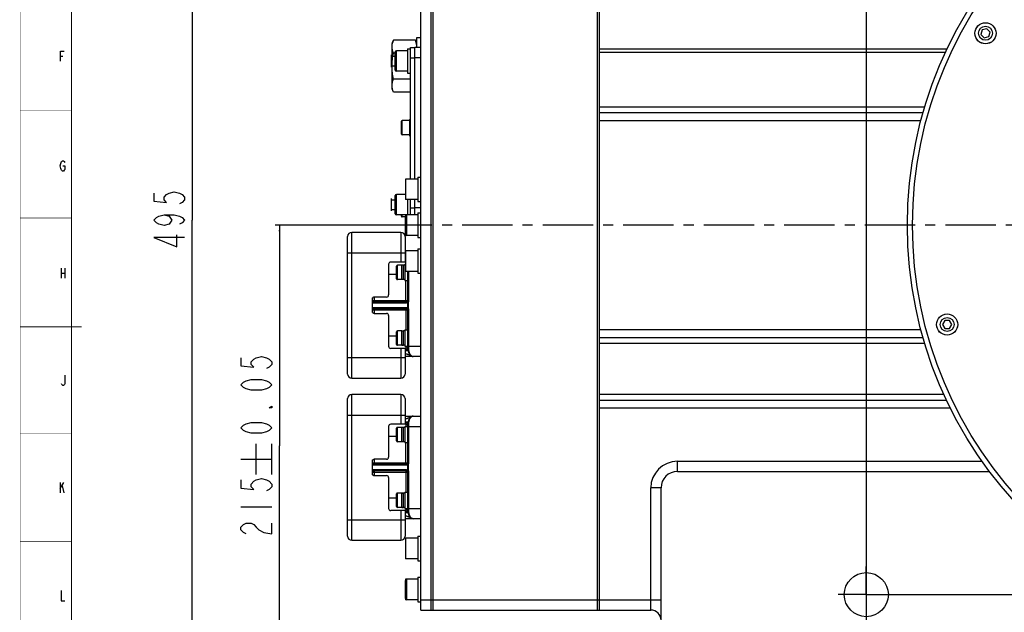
# Model space of a CAD drawing. Header units: millimetres. Extents: x 0 to 1189, y 0 to 841.
# Tile 2 of 5: x 0 to 479, y 281 to 570. Entities that reach past the tile are written whole.
import ezdxf

# ---------------------------------------------------------------- set-up
doc = ezdxf.new("R2010")
doc.units = ezdxf.units.MM
doc.header["$LTSCALE"] = 65.395
doc.linetypes.add('CENTER', pattern=[0.6, 0.375, -0.075, 0.075, -0.075])
doc.layers.get('0').update_dxf_attribs({"linetype": 'CONTINUOUS'})
for name, color, linetype in [('0100088C0000_DXF_DIMENSION', 7, 'CONTINUOUS'), ('0100088C0000_DXF_FORMAT', 7, 'CONTINUOUS'), ('0100188C0000_DXF_AXIS', 7, 'CONTINUOUS'), ('0100188C0000DXF_CONTINUOUS_LINE', 7, 'CONTINUOUS'), ('0101088C0000DXF_CONTINUOUS_LINE', 7, 'CONTINUOUS'), ('0101188C0000DXF_CONTINUOUS_LINE', 7, 'CONTINUOUS'), ('0101288C0000DXF_CONTINUOUS_LINE', 7, 'CONTINUOUS'), ('0101488C0000DXF_CONTINUOUS_LINE', 7, 'CONTINUOUS'), ('0101688C0000_DXF_AXIS', 7, 'CONTINUOUS'), ('0101688C0000DXF_CONTINUOUS_LINE', 7, 'CONTINUOUS'), ('0102288C0000DXF_CONTINUOUS_LINE', 7, 'CONTINUOUS'), ('010388030000DXF_CONTINUOUS_LINE', 7, 'CONTINUOUS'), ('010418030000DXF_CONTINUOUS_LINE', 7, 'CONTINUOUS'), ('010428030000DXF_CONTINUOUS_LINE', 7, 'CONTINUOUS'), ('040328030000DXF_CONTINUOUS_LINE', 7, 'CONTINUOUS'), ('531018030000DXF_CONTINUOUS_LINE', 7, 'CONTINUOUS'), ('610028990006DXF_CONTINUOUS_LINE', 7, 'CONTINUOUS'), ('640038990005DXF_CONTINUOUS_LINE', 7, 'CONTINUOUS'), ('B0205040126HDXF_CONTINUOUS_LINE', 7, 'CONTINUOUS'), ('B0205040156HDXF_CONTINUOUS_LINE', 7, 'CONTINUOUS'), ('B0205060126HDXF_CONTINUOUS_LINE', 7, 'CONTINUOUS'), ('B0205060206HDXF_CONTINUOUS_LINE', 7, 'CONTINUOUS'), ('B0205061006HDXF_CONTINUOUS_LINE', 7, 'CONTINUOUS'), ('B0218060126HDXF_CONTINUOUS_LINE', 7, 'CONTINUOUS')]:
    doc.layers.add(name, color=color, linetype=linetype)
doc.styles.get("Standard").update_dxf_attribs({"font": 'txt', "width": 0.7})
doc.dimstyles.new('DIMSTYLE_1', dxfattribs={"dimtxt": 15, "dimasz": 3, "dimexe": 2, "dimexo": 0.2, "dimgap": 3.75, "dimtad": 1, "dimdsep": 46, "dimtxsty": 'Standard', "dimblk": '_FILLED', "dimblk1": '_FILLED', "dimblk2": '_FILLED', "dimcen": 0.09, "dimclrt": 5, "dimazin": 2, "dimtp": 0.01, "dimtm": 0.01, "dimtfac": 1, "dimtofl": 0, "dimtmove": 0, "dimatfit": 3, "dimldrblk": '_FILLED', "dimfxl": 1, "dimtolj": 1, "dimarcsym": 0})
doc.dimstyles.new('DIMSTYLE_2', dxfattribs={"dimtxt": 15, "dimasz": 3, "dimexe": 2, "dimexo": 0.2, "dimgap": 3.75, "dimtad": 1, "dimdsep": 46, "dimtxsty": 'Standard', "dimblk": '_FILLED', "dimblk1": '_FILLED', "dimblk2": '_FILLED', "dimcen": 0.09, "dimclrt": 5, "dimazin": 2, "dimtol": 1, "dimtp": 0.05, "dimtm": 0.05, "dimtfac": 1, "dimtofl": 0, "dimtmove": 0, "dimatfit": 3, "dimldrblk": '_FILLED', "dimfxl": 1, "dimtolj": 1, "dimarcsym": 0})
doc.dimstyles.new('DIMSTYLE_3', dxfattribs={"dimtxt": 15, "dimasz": 3, "dimexe": 2, "dimexo": 0.2, "dimgap": 3.75, "dimtad": 1, "dimdsep": 46, "dimtxsty": 'Standard', "dimblk": '_FILLED', "dimblk1": '_FILLED', "dimblk2": '_FILLED', "dimcen": 0.09, "dimclrt": 5, "dimazin": 2, "dimtol": 1, "dimtp": 0.2, "dimtm": 0.2, "dimtfac": 1, "dimtofl": 0, "dimtmove": 0, "dimatfit": 3, "dimldrblk": '_FILLED', "dimfxl": 1, "dimtolj": 1, "dimarcsym": 0})

# ---------------------------------------------------------------- blocks, each defined once
blk = doc.blocks.new('_FILLED')
at = {"color": 0, "linetype": 'ByBlock'}
blk.add_solid([(0, 0), (-1, 0.12), (-1, -0.12)], dxfattribs=at)
blk = doc.blocks.new('*D4')
at = {"layer": '0100088C0000_DXF_DIMENSION', "color": 2, "linetype": 'Continuous'}
for p, q in [((412.19, 636.04), (412.19, 107.73)), ((852.19, 636.04), (852.19, 107.73)), ((412.19, 109.73), (632.19, 109.73)), ((852.19, 109.73), (632.19, 109.73))]:
    blk.add_line(p, q, dxfattribs=at)
at = {"layer": '0100088C0000_DXF_DIMENSION', "color": 2, "linetype": 'Continuous', "xscale": 3, "yscale": 3, "zscale": 3, "rotation": 180}
blk.add_blockref('_FILLED', (412.19, 109.73), dxfattribs=at)
at = {"layer": '0100088C0000_DXF_DIMENSION', "color": 2, "linetype": 'Continuous', "xscale": 3, "yscale": 3, "zscale": 3}
blk.add_blockref('_FILLED', (852.19, 109.73), dxfattribs=at)
blk = doc.blocks.new('*D5')
at = {"layer": '0100088C0000_DXF_DIMENSION', "color": 2, "linetype": 'Continuous'}
for p, q in [((426.14, 649.99), (980.06, 649.99)), ((978.06, 649.99), (978.06, 469.99)), ((978.06, 289.99), (978.06, 469.99)), ((426.14, 289.99), (980.06, 289.99))]:
    blk.add_line(p, q, dxfattribs=at)
at = {"layer": '0100088C0000_DXF_DIMENSION', "color": 2, "linetype": 'Continuous', "xscale": 3, "yscale": 3, "zscale": 3}
for p, rotation in [((978.06, 649.99), 90), ((978.06, 289.99), 270)]:
    blk.add_blockref('_FILLED', p, dxfattribs=dict(at, rotation=rotation))
blk = doc.blocks.new('*D8')
at = {"layer": '0100088C0000_DXF_DIMENSION', "color": 2, "linetype": 'Continuous'}
for p, q in [((179.09, 469.99), (124.27, 469.99)), ((126.27, 469.99), (126.27, 362.49)), ((126.27, 254.99), (126.27, 362.49)), ((407.99, 254.99), (124.27, 254.99))]:
    blk.add_line(p, q, dxfattribs=at)
at = {"layer": '0100088C0000_DXF_DIMENSION', "color": 2, "linetype": 'Continuous', "xscale": 3, "yscale": 3, "zscale": 3}
for p, rotation in [((126.27, 469.99), 90), ((126.27, 254.99), 270)]:
    blk.add_blockref('_FILLED', p, dxfattribs=dict(at, rotation=rotation))
blk = doc.blocks.new('*D10')
at = {"layer": '0100088C0000_DXF_DIMENSION', "color": 2, "linetype": 'Continuous'}
for p, q in [((882.19, 294.79), (882.19, 66.31)), ((312.19, 271), (312.19, 66.31)), ((312.19, 68.31), (597.19, 68.31)), ((882.19, 68.31), (597.19, 68.31))]:
    blk.add_line(p, q, dxfattribs=at)
at = {"layer": '0100088C0000_DXF_DIMENSION', "color": 2, "linetype": 'Continuous', "xscale": 3, "yscale": 3, "zscale": 3, "rotation": 180}
blk.add_blockref('_FILLED', (312.19, 68.31), dxfattribs=at)
at = {"layer": '0100088C0000_DXF_DIMENSION', "color": 2, "linetype": 'Continuous', "xscale": 3, "yscale": 3, "zscale": 3}
blk.add_blockref('_FILLED', (882.19, 68.31), dxfattribs=at)
blk = doc.blocks.new('*D11')
at = {"layer": '0100088C0000_DXF_DIMENSION', "color": 2, "linetype": 'Continuous'}
for p, q in [((456.99, 719.99), (81.83, 719.99)), ((83.83, 719.99), (83.83, 472.49)), ((83.83, 224.99), (83.83, 472.49)), ((358.2, 224.99), (81.83, 224.99))]:
    blk.add_line(p, q, dxfattribs=at)
at = {"layer": '0100088C0000_DXF_DIMENSION', "color": 2, "linetype": 'Continuous', "xscale": 3, "yscale": 3, "zscale": 3}
for p, rotation in [((83.83, 719.99), 90), ((83.83, 224.99), 270)]:
    blk.add_blockref('_FILLED', p, dxfattribs=dict(at, rotation=rotation))

msp = doc.modelspace()

# ---------------------------------------------------------------- linework, layer by layer
at = {"layer": '0100088C0000_DXF_DIMENSION', "color": 5, "linetype": 'Continuous'}
for p, q in [((115.017, 348.49), (115.017, 363.49)), ((122.517, 348.49), (122.517, 363.49)), ((107.517, 355.99), (122.517, 355.99)), ((107.517, 332.74), (122.517, 332.74))]:
    msp.add_line(p, q, dxfattribs=at)
for points in [[(65.082, 485.615), (65.082, 481.677), (71.332, 481.021), (70.082, 482.333), (70.082, 483.646), (71.332, 484.958), (72.582, 485.615), (75.082, 486.271), (77.582, 485.615), (78.832, 484.958), (80.082, 483.646), (80.082, 482.333), (78.832, 481.021), (77.582, 480.365)], [(70.082, 475.115), (72.582, 474.458), (73.832, 472.49), (72.582, 470.521), (70.082, 469.865), (67.582, 470.521), (66.332, 471.177), (65.082, 472.49), (66.332, 473.802), (67.582, 474.458), (70.082, 475.115), (75.082, 475.115), (77.582, 474.458), (78.832, 473.802), (80.082, 472.49), (78.832, 471.177), (77.582, 470.521)], [(80.082, 463.958), (65.082, 463.958), (76.332, 459.365), (76.332, 465.271)], [(107.517, 405.365), (107.517, 401.427), (113.767, 400.771), (112.517, 402.083), (112.517, 403.396), (113.767, 404.708), (115.017, 405.365), (117.517, 406.021), (120.017, 405.365), (121.267, 404.708), (122.517, 403.396), (122.517, 402.083), (121.267, 400.771), (120.017, 400.115)], [(122.517, 392.24), (121.267, 390.927), (120.017, 390.271), (117.517, 389.615), (112.517, 389.615), (110.017, 390.271), (108.767, 390.927), (107.517, 392.24), (108.767, 393.552), (110.017, 394.208), (112.517, 394.865), (117.517, 394.865), (120.017, 394.208), (121.267, 393.552), (122.517, 392.24)], [(122.517, 381.74), (122.517, 381.083), (121.267, 381.083), (122.517, 381.74)], [(122.517, 371.24), (121.267, 369.927), (120.017, 369.271), (117.517, 368.615), (112.517, 368.615), (110.017, 369.271), (108.767, 369.927), (107.517, 371.24), (108.767, 372.552), (110.017, 373.208), (112.517, 373.865), (117.517, 373.865), (120.017, 373.208), (121.267, 372.552), (122.517, 371.24)], [(107.517, 345.865), (107.517, 341.927), (113.767, 341.271), (112.517, 342.583), (112.517, 343.896), (113.767, 345.208), (115.017, 345.865), (117.517, 346.521), (120.017, 345.865), (121.267, 345.208), (122.517, 343.896), (122.517, 342.583), (121.267, 341.271), (120.017, 340.615)], [(110.017, 319.615), (108.767, 320.271), (107.517, 321.583), (107.517, 322.896), (108.767, 324.208), (110.017, 324.865), (112.517, 324.865), (113.767, 324.208), (115.017, 322.896), (116.267, 321.583), (118.767, 320.271), (122.517, 319.615), (122.517, 324.865)]]:
    msp.add_lwpolyline(points, dxfattribs=at)
at = {"layer": '0100088C0000_DXF_FORMAT', "color": 5, "linetype": 'Continuous'}
for p, q in [((19.608, 552.343), (20.702, 552.343)), ((19.936, 449.121), (19.936, 444.121)), ((19.936, 446.621), (21.686, 446.621)), ((21.686, 449.121), (21.686, 444.121)), ((19.526, 344.597), (19.526, 339.597)), ((19.526, 341.68), (21.276, 344.597)), ((20.401, 342.93), (21.276, 339.597))]:
    msp.add_line(p, q, dxfattribs=at)
at = {"layer": '0100088C0000_DXF_FORMAT', "color": 2, "linetype": 'Continuous', "const_width": 0.25}
for points in [[(0, 0), (0, 841)], [(0, 526), (25, 526)], [(0, 473.5), (25, 473.5)], [(0, 368.5), (25, 368.5)], [(0, 316), (25, 316)]]:
    msp.add_lwpolyline(points, dxfattribs=at)
at = {"layer": '0100088C0000_DXF_FORMAT', "color": 7, "linetype": 'Continuous', "const_width": 0.5}
for points in [[(25, 10), (25, 831)], [(0, 420.5), (30, 420.5)]]:
    msp.add_lwpolyline(points, dxfattribs=at)
at = {"layer": '0100088C0000_DXF_FORMAT', "color": 5, "linetype": 'Continuous'}
for points in [[(19.608, 549.843), (19.608, 554.843), (21.358, 554.843)], [(20.811, 498.859), (21.686, 498.859), (21.686, 497.192), (21.468, 496.775), (21.03, 496.359), (20.593, 496.359), (20.155, 496.775), (19.936, 497.192), (19.718, 497.609), (19.499, 498.859), (19.718, 500.108), (19.936, 500.525), (20.155, 500.942), (20.593, 501.358), (21.03, 501.358), (21.468, 500.942), (21.686, 500.525)], [(21.821, 396.928), (21.821, 392.761), (21.602, 392.344), (21.164, 391.928), (20.727, 391.928), (20.289, 392.344), (20.071, 392.761)], [(19.936, 291.936), (19.936, 286.936), (21.686, 286.936)]]:
    msp.add_lwpolyline(points, dxfattribs=at)
at = {"layer": '0100188C0000_DXF_AXIS', "color": 7, "linetype": 'CENTER'}
for q in [(412.192, 303.74), (398.442, 289.99), (412.192, 276.24), (425.942, 289.99)]:
    msp.add_line((412.192, 289.99), q, dxfattribs=at)
at = {"layer": '0100188C0000DXF_CONTINUOUS_LINE', "color": 7, "linetype": 'Continuous'}
for p, q in [((282.192, 282.49), (282.192, 657.49)), ((320.192, 349.99), (472.192, 349.99)), ((312.192, 271.203), (312.192, 341.99)), ((282.192, 282.49), (307.192, 282.49))]:
    msp.add_line(p, q, dxfattribs=at)
at = {"layer": '0100188C0000DXF_CONTINUOUS_LINE', "color": 9, "linetype": 'Continuous'}
for p, q in [((451.486, 555.696), (282.192, 555.696)), ((450.742, 554.108), (282.192, 554.108)), ((282.192, 527.698), (440.698, 527.698)), ((282.192, 524.823), (439.855, 524.823)), ((282.192, 520.99), (438.803, 520.99)), ((438.803, 418.99), (282.192, 418.99)), ((439.855, 415.156), (282.192, 415.156)), ((440.698, 412.281), (282.192, 412.281)), ((282.192, 387.698), (449.906, 387.698)), ((282.192, 384.823), (451.231, 384.823)), ((282.192, 380.99), (453.086, 380.99)), ((320.192, 349.99), (320.192, 354.99)), ((320.192, 354.99), (468.561, 354.99)), ((307.192, 282.49), (307.192, 341.99)), ((312.192, 341.99), (307.192, 341.99)), ((282.192, 287.49), (312.192, 287.49))]:
    msp.add_line(p, q, dxfattribs=at)
at = {"layer": '0100188C0000DXF_CONTINUOUS_LINE', "color": 7, "linetype": 'Continuous'}
for centre, radius in [((632.192, 469.99), 200), ((412.192, 289.99), 10.75)]:
    msp.add_circle(centre, radius, dxfattribs=at)
at = {"layer": '0100188C0000DXF_CONTINUOUS_LINE', "color": 9, "linetype": 'Continuous'}
msp.add_arc((320.192, 341.99), 13, 90, 180, dxfattribs=at)
at = {"layer": '0100188C0000DXF_CONTINUOUS_LINE', "color": 7, "linetype": 'Continuous'}
for centre, radius, start, end in [((320.192, 341.99), 8, 90, 180), ((307.192, 277.49), 5, 0, 90)]:
    msp.add_arc(centre, radius, start, end, dxfattribs=at)
at = {"layer": '0101088C0000DXF_CONTINUOUS_LINE', "color": 7, "linetype": 'Continuous'}
for p, q in [((281.192, 282.49), (281.192, 657.49)), ((282.192, 418.99), (282.192, 520.99)), ((282.192, 282.49), (282.192, 380.99)), ((281.192, 282.49), (282.192, 282.49))]:
    msp.add_line(p, q, dxfattribs=at)
at = {"layer": '0101088C0000DXF_CONTINUOUS_LINE', "color": 9, "linetype": 'Continuous'}
msp.add_line((281.192, 287.49), (282.192, 287.49), dxfattribs=at)
at = {"layer": '0101188C0000DXF_CONTINUOUS_LINE', "color": 7, "linetype": 'Continuous'}
for p, q in [((200.192, 282.49), (200.192, 657.49)), ((201.192, 282.49), (201.192, 657.49)), ((200.192, 282.49), (201.192, 282.49))]:
    msp.add_line(p, q, dxfattribs=at)
at = {"layer": '0101188C0000DXF_CONTINUOUS_LINE', "color": 9, "linetype": 'Continuous'}
msp.add_line((200.192, 287.49), (201.192, 287.49), dxfattribs=at)
at = {"layer": '0101288C0000DXF_CONTINUOUS_LINE', "color": 7, "linetype": 'Continuous'}
for p, q in [((195.192, 282.49), (195.192, 657.49)), ((200.192, 282.49), (200.192, 657.49)), ((195.192, 282.49), (200.192, 282.49))]:
    msp.add_line(p, q, dxfattribs=at)
at = {"layer": '0101288C0000DXF_CONTINUOUS_LINE', "color": 9, "linetype": 'Continuous'}
msp.add_line((195.192, 287.49), (200.192, 287.49), dxfattribs=at)
at = {"layer": '0101488C0000DXF_CONTINUOUS_LINE', "color": 7, "linetype": 'Continuous'}
for p, q in [((201.192, 282.49), (201.192, 657.49)), ((281.192, 282.49), (281.192, 657.49)), ((201.192, 282.49), (281.192, 282.49))]:
    msp.add_line(p, q, dxfattribs=at)
at = {"layer": '0101488C0000DXF_CONTINUOUS_LINE', "color": 9, "linetype": 'Continuous'}
msp.add_line((201.192, 287.49), (281.192, 287.49), dxfattribs=at)
at = {"layer": '0101688C0000_DXF_AXIS', "color": 7, "linetype": 'CENTER'}
msp.add_line((632.192, 469.99), (179.291, 469.99), dxfattribs=at)
at = {"layer": '0101688C0000DXF_CONTINUOUS_LINE', "color": 7, "linetype": 'Continuous'}
msp.add_circle((632.192, 469.99), 197.5, dxfattribs=at)
at = {"layer": '0102288C0000DXF_CONTINUOUS_LINE', "color": 9, "linetype": 'Continuous'}
for p, q in [((161.492, 395.49), (161.492, 466.49)), ((185.492, 466.49), (185.492, 451.99)), ((159.492, 456.49), (187.492, 456.49)), ((185.492, 409.99), (185.492, 395.49)), ((159.492, 405.49), (187.492, 405.49)), ((161.492, 316.49), (161.492, 387.49)), ((185.492, 387.49), (185.492, 372.99)), ((159.492, 377.49), (187.492, 377.49)), ((185.492, 330.99), (185.492, 316.49)), ((159.492, 326.49), (187.492, 326.49))]:
    msp.add_line(p, q, dxfattribs=at)
at = {"layer": '0102288C0000DXF_CONTINUOUS_LINE', "color": 7, "linetype": 'Continuous'}
for p, q in [((185.492, 466.49), (161.492, 466.49)), ((159.492, 397.49), (159.492, 464.49)), ((187.492, 464.49), (187.492, 451.99)), ((179.492, 450.99), (179.492, 435.99)), ((187.492, 451.99), (180.492, 451.99)), ((171.492, 433.99), (171.492, 427.99)), ((178.492, 434.99), (172.492, 434.99)), ((172.492, 426.99), (178.492, 426.99)), ((179.492, 425.99), (179.492, 410.99)), ((187.492, 409.99), (180.492, 409.99)), ((187.492, 409.99), (187.492, 397.49)), ((161.492, 395.49), (185.492, 395.49)), ((159.492, 318.49), (159.492, 385.49)), ((185.492, 387.49), (161.492, 387.49)), ((187.492, 385.49), (187.492, 372.99)), ((179.492, 371.99), (179.492, 356.99)), ((187.492, 372.99), (180.492, 372.99)), ((171.492, 354.99), (171.492, 348.99)), ((178.492, 355.99), (172.492, 355.99)), ((172.492, 347.99), (178.492, 347.99)), ((179.492, 346.99), (179.492, 331.99)), ((187.492, 330.99), (180.492, 330.99)), ((187.492, 330.99), (187.492, 318.49)), ((161.492, 316.49), (185.492, 316.49))]:
    msp.add_line(p, q, dxfattribs=at)
for centre, radius, start, end in [((161.492, 464.49), 2, 90, 180), ((185.492, 464.49), 2, 0, 90), ((180.492, 450.99), 1, 90, 180), ((172.492, 433.99), 1, 90, 180), ((178.492, 435.99), 1, 270, 360), ((172.492, 427.99), 1, 180, 270), ((178.492, 425.99), 1, 0, 90), ((180.492, 410.99), 1, 180, 270), ((161.492, 397.49), 2, 180, 270), ((185.492, 397.49), 2, 270, 360), ((161.492, 385.49), 2, 90, 180), ((185.492, 385.49), 2, 0, 90), ((180.492, 371.99), 1, 90, 180), ((172.492, 354.99), 1, 90, 180), ((178.492, 356.99), 1, 270, 360), ((172.492, 348.99), 1, 180, 270), ((178.492, 346.99), 1, 0, 90), ((180.492, 331.99), 1, 180, 270), ((161.492, 318.49), 2, 180, 270), ((185.492, 318.49), 2, 270, 360)]:
    msp.add_arc(centre, radius, start, end, dxfattribs=at)
at = {"layer": '010388030000DXF_CONTINUOUS_LINE', "color": 7, "linetype": 'Continuous'}
for p, q in [((189.692, 521.44), (189.692, 513.54)), ((189.692, 521.44), (190.192, 521.44)), ((189.692, 513.54), (190.192, 513.54)), ((187.391, 450.939), (187.391, 443.039)), ((187.391, 450.939), (187.692, 450.939)), ((187.391, 443.039), (188.891, 443.039)), ((187.391, 418.939), (187.391, 411.039)), ((187.391, 418.939), (188.891, 418.939)), ((187.391, 411.039), (188.891, 411.039)), ((187.391, 371.939), (187.391, 364.039)), ((187.391, 371.939), (188.891, 371.939)), ((187.391, 364.039), (188.891, 364.039)), ((187.391, 339.939), (187.391, 332.039)), ((187.391, 339.939), (188.891, 339.939)), ((187.391, 332.039), (188.891, 332.039))]:
    msp.add_line(p, q, dxfattribs=at)
at = {"layer": '010418030000DXF_CONTINUOUS_LINE', "color": 7, "linetype": 'Continuous'}
for p, q in [((190.192, 492.49), (190.192, 556.49)), ((190.192, 556.49), (192.192, 556.49)), ((192.192, 492.49), (192.192, 556.49)), ((190.192, 474.99), (190.192, 482.49)), ((192.192, 474.99), (192.192, 482.49))]:
    msp.add_line(p, q, dxfattribs=at)
at = {"layer": '010418030000DXF_CONTINUOUS_LINE', "color": 9, "linetype": 'Continuous'}
for p, q in [((190.192, 551.49), (192.192, 551.49)), ((190.192, 478.49), (192.192, 478.49))]:
    msp.add_line(p, q, dxfattribs=at)
at = {"layer": '010428030000DXF_CONTINUOUS_LINE', "color": 7, "linetype": 'Continuous'}
for p, q in [((192.192, 492.49), (192.192, 556.49)), ((195.192, 556.49), (192.192, 556.49)), ((192.192, 474.99), (192.192, 482.49))]:
    msp.add_line(p, q, dxfattribs=at)
at = {"layer": '010428030000DXF_CONTINUOUS_LINE', "color": 9, "linetype": 'Continuous'}
for p, q in [((195.192, 551.49), (192.192, 551.49)), ((195.192, 478.49), (192.192, 478.49))]:
    msp.add_line(p, q, dxfattribs=at)
at = {"layer": '040328030000DXF_CONTINUOUS_LINE', "color": 7, "linetype": 'Continuous'}
for p, q in [((188.692, 555.94), (188.692, 544.04)), ((188.692, 555.94), (190.192, 555.94)), ((188.692, 544.04), (190.192, 544.04)), ((193.692, 493.44), (193.692, 481.54)), ((193.692, 493.44), (195.192, 493.44)), ((188.692, 482.49), (188.692, 474.99)), ((193.692, 481.54), (195.192, 481.54)), ((193.692, 475.94), (193.692, 464.04)), ((193.692, 475.94), (195.192, 475.94)), ((193.692, 464.04), (195.192, 464.04)), ((193.692, 458.44), (193.692, 446.54)), ((193.692, 458.44), (195.192, 458.44)), ((193.692, 446.54), (195.192, 446.54)), ((193.692, 318.44), (193.692, 306.54)), ((193.692, 318.44), (195.192, 318.44)), ((193.692, 306.54), (195.192, 306.54)), ((193.692, 298.44), (193.692, 286.54)), ((193.692, 298.44), (195.192, 298.44)), ((193.692, 286.54), (195.192, 286.54))]:
    msp.add_line(p, q, dxfattribs=at)
at = {"layer": '531018030000DXF_CONTINUOUS_LINE', "color": 7, "linetype": 'Continuous'}
for p, q in [((187.492, 455.99), (187.692, 455.99)), ((187.692, 452.49), (187.492, 452.49)), ((186.792, 450.49), (185.863, 450.49)), ((188.892, 433.24), (188.892, 447.49)), ((186.792, 443.49), (185.863, 443.49)), ((171.492, 432.74), (188.392, 432.74)), ((188.392, 429.24), (171.492, 429.24)), ((188.892, 409.49), (188.892, 428.74)), ((185.863, 418.49), (186.792, 418.49)), ((185.863, 411.49), (186.792, 411.49)), ((187.987, 409.49), (187.492, 409.49)), ((195.192, 405.99), (187.492, 405.99)), ((187.492, 376.99), (195.192, 376.99)), ((186.792, 371.49), (185.863, 371.49)), ((187.987, 373.49), (187.492, 373.49)), ((188.892, 354.24), (188.892, 373.49)), ((186.792, 364.49), (185.863, 364.49)), ((171.492, 353.74), (188.392, 353.74)), ((188.392, 350.24), (171.492, 350.24)), ((188.892, 330.49), (188.892, 349.74)), ((185.863, 339.49), (186.792, 339.49)), ((185.863, 332.49), (186.792, 332.49)), ((187.987, 330.49), (187.492, 330.49)), ((195.192, 326.99), (187.492, 326.99))]:
    msp.add_line(p, q, dxfattribs=at)
at = {"layer": '531018030000DXF_CONTINUOUS_LINE', "color": 9, "linetype": 'Continuous'}
for p, q in [((185.863, 443.49), (185.863, 450.49)), ((186.792, 443.49), (186.792, 450.49)), ((189.392, 433.24), (189.392, 447.49)), ((183.391, 445.99), (179.492, 445.99)), ((187.892, 432.74), (187.892, 443.039)), ((171.492, 433.24), (189.392, 433.24)), ((171.492, 432.24), (188.221, 432.24)), ((171.703, 433.24), (171.703, 434.598)), ((172.569, 432.74), (172.569, 434.99)), ((188.726, 432.377), (188.726, 429.602)), ((188.73, 432.871), (189.068, 432.503)), ((189.068, 432.503), (189.068, 429.476)), ((188.221, 429.74), (171.492, 429.74)), ((171.492, 428.74), (189.392, 428.74)), ((171.703, 427.381), (171.703, 428.74)), ((172.569, 426.99), (172.569, 429.24)), ((187.892, 429.24), (187.892, 418.939)), ((188.73, 429.108), (188.756, 429.136)), ((188.756, 429.136), (188.829, 429.216)), ((188.829, 429.216), (189.068, 429.476)), ((189.392, 409.323), (189.392, 428.74)), ((185.863, 411.49), (185.863, 418.49)), ((186.792, 411.49), (186.792, 418.49)), ((183.391, 415.99), (179.492, 415.99)), ((187.892, 411.039), (187.892, 410.356)), ((188.892, 410.99), (195.192, 410.99)), ((185.863, 364.49), (185.863, 371.49)), ((186.792, 364.49), (186.792, 371.49)), ((187.892, 372.623), (187.892, 371.939)), ((188.892, 371.99), (195.192, 371.99)), ((189.392, 354.24), (189.392, 373.656)), ((183.392, 366.99), (179.492, 366.99)), ((187.892, 353.74), (187.892, 364.039)), ((171.703, 354.24), (171.703, 355.598)), ((172.569, 353.74), (172.569, 355.99)), ((171.492, 354.24), (189.392, 354.24)), ((171.492, 353.24), (188.221, 353.24)), ((188.221, 350.74), (171.492, 350.74)), ((172.569, 347.99), (172.569, 350.24)), ((187.892, 350.24), (187.892, 339.939)), ((188.726, 353.377), (188.726, 350.602)), ((188.73, 353.871), (189.068, 353.503)), ((188.756, 350.136), (188.829, 350.216)), ((188.829, 350.216), (189.068, 350.476)), ((189.068, 353.503), (189.068, 350.476)), ((171.492, 349.74), (189.392, 349.74)), ((171.703, 348.381), (171.703, 349.74)), ((188.73, 350.108), (188.756, 350.136)), ((189.392, 330.323), (189.392, 349.74)), ((183.392, 336.99), (179.492, 336.99)), ((185.863, 332.49), (185.863, 339.49)), ((186.792, 332.49), (186.792, 339.49)), ((187.892, 332.039), (187.892, 331.356)), ((188.892, 331.99), (195.192, 331.99))]:
    msp.add_line(p, q, dxfattribs=at)
for centre, radius, start, end in [((179.03, 482.284), 28.995, 286.96853, 287.38294), ((188.392, 466.77), 13.623, 266.21281, 267.07435), ((188.392, 433.24), 1, 312.55728, 360), ((188.392, 428.74), 1, 0, 47.44272), ((193.612, 409.122), 4.174, 213.49673, 217.68785), ((193.672, 373.816), 4.246, 146.51999, 147.81241), ((193.639, 373.838), 4.207, 142.32996, 146.52366), ((188.392, 354.24), 1, 312.55728, 360), ((188.392, 349.74), 1, 0, 47.44272), ((193.612, 330.122), 4.174, 213.49673, 217.68785)]:
    msp.add_arc(centre, radius, start, end, dxfattribs=at)
at = {"layer": '531018030000DXF_CONTINUOUS_LINE', "color": 7, "linetype": 'Continuous'}
for centre, radius, start, end in [((188.392, 433.24), 0.5, 269.99855, 360), ((188.392, 428.74), 0.5, 0, 90.00158), ((187.987, 408.49), 1, 10.86995, 89.99978), ((193.194, 409.49), 4.303, 179.99938, 220.64644), ((191.447, 407.99), 2, 220.64787, 270), ((187.987, 374.49), 1, 270.0002, 349.13016), ((193.194, 373.49), 4.303, 139.35494, 180.00036), ((191.447, 374.99), 2, 90, 139.35635), ((188.392, 354.24), 0.5, 269.99855, 360), ((188.392, 349.74), 0.5, 0, 90.00158), ((187.987, 329.49), 1, 10.86995, 89.99978), ((193.194, 330.49), 4.303, 179.99938, 220.64644), ((191.447, 328.99), 2, 220.64787, 270)]:
    msp.add_arc(centre, radius, start, end, dxfattribs=at)
at = {"layer": '531018030000DXF_CONTINUOUS_LINE', "color": 9, "linetype": 'Continuous'}
for points, knots in [([(172.136, 432.74), (172.079, 432.74), (171.962, 432.767), (171.768, 432.92), (171.703, 433.114), (171.703, 433.24)], [0, 0, 0, 0, 0.2351396, 0.4805278, 1, 1, 1, 1]), ([(188.392, 432.74), (188.366, 432.74), (188.307, 432.693), (188.263, 432.58), (188.228, 432.423), (188.221, 432.304), (188.221, 432.24)], [0, 0, 0, 0, 0.1362484, 0.3553825, 0.6548435, 1, 1, 1, 1]), ([(188.644, 432.808), (188.627, 432.798), (188.606, 432.742), (188.628, 432.592), (188.68, 432.466), (188.726, 432.377)], [0, 0, 0, 0, 0.1298064, 0.3433719, 1, 1, 1, 1]), ([(188.726, 432.377), (188.755, 432.385), (188.871, 432.421), (188.985, 432.465), (189.068, 432.503)], [0, 0, 0, 0, 0.2437151, 1, 1, 1, 1]), ([(172.136, 429.24), (172.079, 429.24), (171.962, 429.212), (171.768, 429.059), (171.703, 428.865), (171.703, 428.74)], [0, 0, 0, 0, 0.2351396, 0.4805278, 1, 1, 1, 1]), ([(188.392, 429.24), (188.366, 429.24), (188.307, 429.287), (188.263, 429.399), (188.228, 429.556), (188.221, 429.676), (188.221, 429.74)], [0, 0, 0, 0, 0.1362484, 0.3553824, 0.6548435, 1, 1, 1, 1]), ([(188.644, 429.171), (188.627, 429.181), (188.606, 429.238), (188.628, 429.388), (188.68, 429.513), (188.726, 429.603)], [0, 0, 0, 0, 0.129807, 0.3433736, 1, 1, 1, 1]), ([(189.068, 429.476), (188.985, 429.514), (188.871, 429.558), (188.755, 429.594), (188.726, 429.602)], [0, 0, 0, 0, 0.7562849, 1, 1, 1, 1]), ([(188.969, 408.678), (188.965, 408.697), (188.926, 408.737), (188.782, 408.791), (188.489, 408.825), (188.036, 408.832), (187.686, 408.815), (187.493, 408.802)], [0, 0, 0, 0, 0.0382567, 0.0996053, 0.3061808, 0.6158094, 1, 1, 1, 1]), ([(187.892, 410.356), (187.892, 410.231), (187.9, 410.056), (187.924, 409.841), (187.942, 409.719), (187.96, 409.623), (187.971, 409.559), (187.98, 409.524), (187.982, 409.505), (187.987, 409.497), (187.986, 409.49), (187.987, 409.49)], [0, 0, 0, 0, 0.4290769, 0.6008059, 0.7429568, 0.8546762, 0.9351621, 0.9634792, 0.9837514, 0.9959332, 1, 1, 1, 1]), ([(187.892, 410.356), (188.142, 410.356), (188.531, 410.226), (188.836, 409.838), (188.892, 409.603), (188.892, 409.49)], [0, 0, 0, 0, 0.5193483, 0.764771, 1, 1, 1, 1]), ([(188.892, 409.49), (188.892, 409.465), (188.939, 409.407), (189.051, 409.364), (189.208, 409.33), (189.328, 409.323), (189.392, 409.323)], [0, 0, 0, 0, 0.1342259, 0.353121, 0.6534507, 1, 1, 1, 1]), ([(190.131, 406.819), (189.913, 407.148), (189.529, 407.952), (189.392, 408.838), (189.392, 409.323)], [0, 0, 0, 0, 0.448929, 1, 1, 1, 1]), ([(189.93, 406.687), (189.939, 406.676), (189.954, 406.657), (189.971, 406.633), (189.978, 406.608), (189.956, 406.594), (189.924, 406.598), (189.88, 406.606), (189.823, 406.622), (189.731, 406.65), (189.602, 406.695), (189.437, 406.756), (189.261, 406.821), (189.015, 406.913), (188.695, 407.03), (188.302, 407.168), (187.9, 407.302), (187.628, 407.387), (187.492, 407.428)], [0, 0, 0, 0, 0.0152208, 0.0266293, 0.033702, 0.0399263, 0.0510596, 0.0680796, 0.0900014, 0.1157579, 0.1749668, 0.2405733, 0.3100338, 0.3821192, 0.5315397, 0.6856039, 0.8423885, 1, 1, 1, 1]), ([(189.93, 406.687), (189.973, 406.637), (190.096, 406.56), (190.239, 406.557), (190.309, 406.571)], [0, 0, 0, 0, 0.4794825, 1, 1, 1, 1]), ([(191.447, 405.99), (191.239, 405.99), (190.796, 406.095), (190.449, 406.389), (190.309, 406.571)], [0, 0, 0, 0, 0.4760755, 1, 1, 1, 1]), ([(187.492, 375.551), (187.628, 375.593), (187.9, 375.678), (188.302, 375.811), (188.695, 375.949), (189.015, 376.066), (189.261, 376.158), (189.437, 376.224), (189.602, 376.284), (189.731, 376.329), (189.823, 376.358), (189.88, 376.373), (189.924, 376.381), (189.956, 376.385), (189.978, 376.371), (189.971, 376.346), (189.954, 376.322), (189.939, 376.303), (189.93, 376.292)], [0, 0, 0, 0, 0.1576122, 0.3143976, 0.468463, 0.6178848, 0.6899708, 0.7594323, 0.8250395, 0.8842481, 0.9100065, 0.931925, 0.9489432, 0.9600836, 0.9663045, 0.9733785, 0.9847807, 1, 1, 1, 1]), ([(187.493, 374.177), (187.686, 374.164), (188.036, 374.148), (188.489, 374.154), (188.782, 374.189), (188.926, 374.242), (188.965, 374.282), (188.969, 374.301)], [0, 0, 0, 0, 0.3841906, 0.6938192, 0.9003948, 0.9617433, 1, 1, 1, 1]), ([(189.392, 373.656), (189.392, 374.12), (189.518, 374.973), (189.874, 375.753), (190.078, 376.078)], [0, 0, 0, 0, 0.5477847, 1, 1, 1, 1]), ([(189.93, 376.292), (189.973, 376.342), (190.096, 376.42), (190.239, 376.422), (190.309, 376.409)], [0, 0, 0, 0, 0.4794818, 1, 1, 1, 1]), ([(190.309, 376.409), (190.449, 376.59), (190.796, 376.884), (191.239, 376.99), (191.447, 376.99)], [0, 0, 0, 0, 0.523918, 1, 1, 1, 1]), ([(187.987, 373.49), (187.986, 373.49), (187.987, 373.482), (187.982, 373.474), (187.98, 373.456), (187.971, 373.42), (187.96, 373.356), (187.942, 373.261), (187.924, 373.138), (187.9, 372.923), (187.892, 372.748), (187.892, 372.623)], [0, 0, 0, 0, 0.0040658, 0.0162473, 0.0365208, 0.0648357, 0.1453243, 0.2570459, 0.3991973, 0.5709332, 1, 1, 1, 1]), ([(187.892, 372.623), (188.142, 372.623), (188.531, 372.753), (188.836, 373.141), (188.892, 373.376), (188.892, 373.49)], [0, 0, 0, 0, 0.5193481, 0.7647709, 1, 1, 1, 1]), ([(188.892, 373.49), (188.892, 373.514), (188.939, 373.572), (189.051, 373.615), (189.208, 373.649), (189.328, 373.656), (189.392, 373.656)], [0, 0, 0, 0, 0.1342236, 0.3531188, 0.6534496, 1, 1, 1, 1]), ([(172.136, 353.74), (172.079, 353.74), (171.962, 353.767), (171.768, 353.92), (171.703, 354.114), (171.703, 354.24)], [0, 0, 0, 0, 0.2351396, 0.4805278, 1, 1, 1, 1]), ([(172.136, 350.24), (172.079, 350.24), (171.962, 350.212), (171.768, 350.059), (171.703, 349.865), (171.703, 349.74)], [0, 0, 0, 0, 0.2351396, 0.4805278, 1, 1, 1, 1]), ([(188.392, 353.74), (188.366, 353.74), (188.307, 353.693), (188.263, 353.58), (188.228, 353.423), (188.221, 353.304), (188.221, 353.24)], [0, 0, 0, 0, 0.1362484, 0.3553825, 0.6548435, 1, 1, 1, 1]), ([(188.392, 350.24), (188.366, 350.24), (188.307, 350.287), (188.263, 350.399), (188.228, 350.556), (188.221, 350.676), (188.221, 350.74)], [0, 0, 0, 0, 0.1362484, 0.3553824, 0.6548435, 1, 1, 1, 1]), ([(188.644, 353.808), (188.627, 353.798), (188.606, 353.742), (188.628, 353.592), (188.68, 353.466), (188.726, 353.377)], [0, 0, 0, 0, 0.1298064, 0.3433719, 1, 1, 1, 1]), ([(188.644, 350.171), (188.627, 350.181), (188.606, 350.238), (188.628, 350.388), (188.68, 350.513), (188.726, 350.603)], [0, 0, 0, 0, 0.129807, 0.3433736, 1, 1, 1, 1]), ([(188.726, 353.377), (188.755, 353.385), (188.871, 353.421), (188.985, 353.465), (189.068, 353.503)], [0, 0, 0, 0, 0.2437151, 1, 1, 1, 1]), ([(189.068, 350.476), (188.985, 350.514), (188.871, 350.558), (188.755, 350.594), (188.726, 350.602)], [0, 0, 0, 0, 0.7562849, 1, 1, 1, 1]), ([(187.892, 331.356), (187.892, 331.231), (187.9, 331.056), (187.924, 330.841), (187.942, 330.719), (187.96, 330.623), (187.971, 330.559), (187.98, 330.524), (187.982, 330.505), (187.987, 330.497), (187.986, 330.49), (187.987, 330.49)], [0, 0, 0, 0, 0.4290769, 0.6008059, 0.7429568, 0.8546762, 0.9351621, 0.9634792, 0.9837514, 0.9959332, 1, 1, 1, 1]), ([(187.892, 331.356), (188.142, 331.356), (188.531, 331.226), (188.836, 330.838), (188.892, 330.603), (188.892, 330.49)], [0, 0, 0, 0, 0.5193483, 0.764771, 1, 1, 1, 1]), ([(189.93, 327.687), (189.939, 327.676), (189.954, 327.657), (189.971, 327.633), (189.978, 327.608), (189.956, 327.594), (189.924, 327.598), (189.88, 327.606), (189.823, 327.622), (189.731, 327.65), (189.602, 327.695), (189.437, 327.756), (189.261, 327.821), (189.015, 327.913), (188.695, 328.03), (188.302, 328.168), (187.9, 328.302), (187.628, 328.387), (187.492, 328.428)], [0, 0, 0, 0, 0.0152208, 0.0266293, 0.033702, 0.0399263, 0.0510596, 0.0680796, 0.0900014, 0.1157579, 0.1749668, 0.2405733, 0.3100338, 0.3821192, 0.5315397, 0.6856039, 0.8423885, 1, 1, 1, 1]), ([(188.969, 329.678), (188.965, 329.697), (188.926, 329.737), (188.782, 329.791), (188.489, 329.825), (188.036, 329.832), (187.686, 329.815), (187.493, 329.802)], [0, 0, 0, 0, 0.0382567, 0.0996053, 0.3061808, 0.6158094, 1, 1, 1, 1]), ([(188.892, 330.49), (188.892, 330.465), (188.939, 330.407), (189.051, 330.364), (189.208, 330.33), (189.328, 330.323), (189.392, 330.323)], [0, 0, 0, 0, 0.1342259, 0.353121, 0.6534507, 1, 1, 1, 1]), ([(190.131, 327.819), (189.913, 328.148), (189.529, 328.952), (189.392, 329.838), (189.392, 330.323)], [0, 0, 0, 0, 0.448929, 1, 1, 1, 1]), ([(189.93, 327.687), (189.973, 327.637), (190.096, 327.56), (190.239, 327.557), (190.309, 327.571)], [0, 0, 0, 0, 0.4794825, 1, 1, 1, 1]), ([(191.447, 326.99), (191.239, 326.99), (190.796, 327.095), (190.449, 327.389), (190.309, 327.571)], [0, 0, 0, 0, 0.4760755, 1, 1, 1, 1])]:
    msp.add_open_spline(points, degree=3, knots=knots, dxfattribs=at)
for points in [[(188.221, 432.24), (188.395, 432.24), (188.576, 432.289), (188.726, 432.377)], [(188.726, 429.602), (188.576, 429.691), (188.395, 429.74), (188.221, 429.74)], [(188.221, 353.24), (188.395, 353.24), (188.576, 353.289), (188.726, 353.377)], [(188.726, 350.602), (188.576, 350.691), (188.395, 350.74), (188.221, 350.74)]]:
    msp.add_open_spline(points, degree=3, dxfattribs=at)
at = {"layer": '610028990006DXF_CONTINUOUS_LINE', "color": 7, "linetype": 'Continuous'}
for p, q in [((193.192, 556.49), (193.192, 561.49)), ((193.192, 561.49), (195.192, 561.49)), ((193.119, 558.69), (193.192, 558.94))]:
    msp.add_line(p, q, dxfattribs=at)
at = {"layer": '640038990005DXF_CONTINUOUS_LINE', "color": 7, "linetype": 'Continuous'}
for p, q in [((181.811, 560.191), (181.192, 558.49)), ((181.192, 536.49), (181.192, 558.49)), ((192.572, 560.191), (181.811, 560.191)), ((193.119, 558.69), (192.572, 560.191)), ((182.692, 553.84), (181.811, 553.84)), ((190.192, 541.139), (181.811, 541.139)), ((181.811, 534.788), (181.192, 536.49)), ((190.192, 534.788), (181.811, 534.788))]:
    msp.add_line(p, q, dxfattribs=at)
for points, knots in [([(181.192, 557.016), (181.192, 557.55), (181.311, 558.635), (181.624, 559.676), (181.811, 560.191)], [0, 0, 0, 0, 0.4935889, 1, 1, 1, 1]), ([(181.811, 553.84), (181.624, 554.356), (181.311, 555.397), (181.192, 556.482), (181.192, 557.016)], [0, 0, 0, 0, 0.5064111, 1, 1, 1, 1]), ([(193.177, 557.489), (193.148, 557.945), (193.006, 558.865), (192.732, 559.751), (192.572, 560.191)], [0, 0, 0, 0, 0.4940197, 1, 1, 1, 1]), ([(181.192, 547.49), (181.192, 548.554), (181.307, 550.685), (181.62, 552.793), (181.811, 553.84)], [0, 0, 0, 0, 0.4999636, 1, 1, 1, 1]), ([(181.811, 541.139), (181.62, 542.186), (181.307, 544.295), (181.192, 546.425), (181.192, 547.49)], [0, 0, 0, 0, 0.5000364, 1, 1, 1, 1]), ([(181.192, 537.963), (181.192, 538.498), (181.311, 539.583), (181.624, 540.624), (181.811, 541.139)], [0, 0, 0, 0, 0.4935889, 1, 1, 1, 1]), ([(181.811, 534.788), (181.624, 535.303), (181.311, 536.344), (181.192, 537.429), (181.192, 537.963)], [0, 0, 0, 0, 0.5064111, 1, 1, 1, 1])]:
    msp.add_open_spline(points, degree=3, knots=knots, dxfattribs=at)
at = {"layer": 'B0205040126HDXF_CONTINUOUS_LINE', "color": 7, "linetype": 'Continuous'}
for p, q in [((185.692, 514.39), (185.692, 520.59)), ((189.692, 520.99), (186.092, 520.99)), ((189.692, 513.99), (186.092, 513.99)), ((185.692, 474.39), (185.692, 474.99)), ((187.692, 473.99), (186.092, 473.99))]:
    msp.add_line(p, q, dxfattribs=at)
at = {"layer": 'B0205040126HDXF_CONTINUOUS_LINE', "color": 9, "linetype": 'Continuous'}
for p, q in [((186.092, 513.99), (186.092, 520.99)), ((186.092, 473.99), (186.092, 474.99))]:
    msp.add_line(p, q, dxfattribs=at)
at = {"layer": 'B0205040126HDXF_CONTINUOUS_LINE', "color": 7, "linetype": 'Continuous'}
for centre, start, end in [((186.092, 520.59), 90, 180), ((186.092, 514.39), 180, 270), ((186.092, 474.39), 180, 270)]:
    msp.add_arc(centre, 0.4, start, end, dxfattribs=at)
at = {"layer": 'B0205040156HDXF_CONTINUOUS_LINE', "color": 7, "linetype": 'Continuous'}
for p, q in [((183.391, 443.889), (183.391, 450.089)), ((185.863, 450.489), (183.791, 450.489)), ((187.391, 450.489), (186.792, 450.489)), ((187.391, 443.489), (183.791, 443.489)), ((183.391, 411.889), (183.391, 418.089)), ((185.863, 418.489), (183.791, 418.489)), ((187.391, 418.489), (186.792, 418.489)), ((187.391, 411.489), (183.791, 411.489)), ((183.392, 364.89), (183.392, 371.09)), ((187.392, 371.49), (183.792, 371.49)), ((187.392, 364.49), (183.792, 364.49)), ((183.392, 332.89), (183.392, 339.09)), ((187.392, 339.49), (183.792, 339.49)), ((187.392, 332.49), (183.792, 332.49))]:
    msp.add_line(p, q, dxfattribs=at)
at = {"layer": 'B0205040156HDXF_CONTINUOUS_LINE', "color": 9, "linetype": 'Continuous'}
for p, q in [((183.791, 443.489), (183.791, 450.489)), ((183.791, 411.489), (183.791, 418.489)), ((183.792, 364.49), (183.792, 371.49)), ((183.792, 332.49), (183.792, 339.49))]:
    msp.add_line(p, q, dxfattribs=at)
at = {"layer": 'B0205040156HDXF_CONTINUOUS_LINE', "color": 7, "linetype": 'Continuous'}
for centre, start, end in [((183.791, 450.089), 90, 180), ((183.791, 443.889), 180, 270), ((183.791, 418.089), 90, 180), ((183.791, 411.889), 180, 270), ((183.792, 371.09), 90, 180), ((183.792, 364.89), 180, 270), ((183.792, 339.09), 90, 180), ((183.792, 332.89), 180, 270)]:
    msp.add_arc(centre, 0.4, start, end, dxfattribs=at)
at = {"layer": 'B0205060126HDXF_CONTINUOUS_LINE', "color": 7, "linetype": 'Continuous'}
for p, q in [((180.692, 552.99), (180.692, 546.99)), ((182.692, 545.59), (182.692, 554.39)), ((188.692, 554.99), (183.292, 554.99)), ((188.692, 544.99), (183.292, 544.99)), ((187.692, 484.99), (183.292, 484.99)), ((180.692, 482.99), (180.692, 476.99)), ((182.692, 475.59), (182.692, 484.39)), ((188.292, 474.99), (183.292, 474.99))]:
    msp.add_line(p, q, dxfattribs=at)
at = {"layer": 'B0205060126HDXF_CONTINUOUS_LINE', "color": 2, "linetype": 'Continuous'}
for p, q in [((180.692, 552.39), (182.692, 552.39)), ((180.692, 547.59), (182.692, 547.59)), ((180.692, 482.39), (182.692, 482.39)), ((180.692, 477.59), (182.692, 477.59))]:
    msp.add_line(p, q, dxfattribs=at)
at = {"layer": 'B0205060126HDXF_CONTINUOUS_LINE', "color": 9, "linetype": 'Continuous'}
for p, q in [((183.292, 544.99), (183.292, 554.99)), ((183.292, 474.99), (183.292, 484.99))]:
    msp.add_line(p, q, dxfattribs=at)
at = {"layer": 'B0205060126HDXF_CONTINUOUS_LINE', "color": 7, "linetype": 'Continuous'}
for centre, start, end in [((183.292, 554.39), 90, 180), ((183.292, 545.59), 180, 270), ((183.292, 484.39), 90, 180), ((183.292, 475.59), 180, 270)]:
    msp.add_arc(centre, 0.6, start, end, dxfattribs=at)
at = {"layer": 'B0205060206HDXF_CONTINUOUS_LINE', "color": 7, "linetype": 'Continuous'}
for p, q in [((187.692, 492.49), (187.692, 482.49)), ((193.692, 492.49), (187.692, 492.49)), ((193.692, 482.49), (187.692, 482.49)), ((187.692, 457.49), (187.692, 447.49)), ((193.692, 457.49), (187.692, 457.49)), ((193.692, 447.49), (187.692, 447.49)), ((187.692, 317.49), (187.692, 307.49)), ((193.692, 317.49), (187.692, 317.49)), ((193.692, 307.49), (187.692, 307.49)), ((187.692, 297.49), (187.692, 296.89)), ((188.292, 297.49), (187.692, 297.49)), ((187.692, 288.09), (187.692, 287.49)), ((188.292, 287.49), (187.692, 287.49))]:
    msp.add_line(p, q, dxfattribs=at)
at = {"layer": 'B0205061006HDXF_CONTINUOUS_LINE', "color": 9, "linetype": 'Continuous'}
for p, q in [((188.292, 464.99), (188.292, 474.99)), ((188.292, 287.49), (188.292, 297.49))]:
    msp.add_line(p, q, dxfattribs=at)
at = {"layer": 'B0205061006HDXF_CONTINUOUS_LINE', "color": 7, "linetype": 'Continuous'}
for p, q in [((193.692, 474.99), (188.292, 474.99)), ((187.692, 465.59), (187.692, 474.39)), ((193.692, 464.99), (188.292, 464.99)), ((193.692, 297.49), (188.292, 297.49)), ((187.692, 288.09), (187.692, 296.89)), ((193.692, 287.49), (188.292, 287.49))]:
    msp.add_line(p, q, dxfattribs=at)
for centre, start, end in [((188.292, 474.39), 90, 180), ((188.292, 465.59), 180, 270), ((188.292, 296.89), 90, 180), ((188.292, 288.09), 180, 270)]:
    msp.add_arc(centre, 0.6, start, end, dxfattribs=at)
at = {"layer": 'B0218060126HDXF_CONTINUOUS_LINE', "color": 7, "linetype": 'Continuous'}
for p, q in [((468.612, 565.123), (468.014, 562.892)), ((468.014, 562.892), (469.647, 561.259)), ((470.843, 565.72), (468.612, 565.123)), ((469.647, 561.259), (471.878, 561.857)), ((472.476, 564.087), (470.843, 565.72)), ((471.878, 561.857), (472.476, 564.087)), ((450.409, 423.59), (449.254, 421.59)), ((452.718, 423.59), (450.409, 423.59)), ((453.873, 421.59), (452.718, 423.59)), ((449.254, 421.59), (450.409, 419.59)), ((450.409, 419.59), (452.718, 419.59)), ((452.718, 419.59), (453.873, 421.59))]:
    msp.add_line(p, q, dxfattribs=at)
for centre, radius in [((470.245, 563.49), 5.152), ((470.245, 563.49), 3.41), ((451.564, 421.59), 5.152), ((451.564, 421.59), 3.41)]:
    msp.add_circle(centre, radius, dxfattribs=at)
at = {"layer": 'B0218060126HDXF_CONTINUOUS_LINE', "color": 9, "linetype": 'Continuous'}
for centre in [(470.245, 563.49), (451.564, 421.59)]:
    msp.add_circle(centre, 5.136, dxfattribs=at)

# ---------------------------------------------------------------- dimensions: what is measured, and where the dimension line sits
at = {"layer": '0100088C0000_DXF_DIMENSION', "color": 2, "linetype": 'Continuous'}
for base, p1, p2, dimstyle, picture, middle in [((83.832, 224.99), (457.192, 719.99), (358.405, 224.99), 'DIMSTYLE_1', '*D11', (83.832, 456.74)), ((978.061, 289.99), (425.942, 649.99), (425.942, 289.99), 'DIMSTYLE_3', '*D5', (978.061, 429.74)), ((126.267, 254.99), (179.291, 469.99), (408.192, 254.99), 'DIMSTYLE_2', '*D8', (126.267, 316.99))]:
    dim = msp.add_linear_dim(base=base, p1=p1, p2=p2, angle=270, dimstyle=dimstyle, dxfattribs=at)
    dim.commit()
    dim.dimension.update_dxf_attribs({"geometry": picture, "text_midpoint": middle, "dimtype": 160})
for base, p1, p2, dimstyle, picture, middle in [((852.192, 109.732), (412.192, 636.24), (852.192, 636.24), 'DIMSTYLE_3', '*D4', (590.751, 109.732)), ((882.192, 68.311), (312.192, 271.203), (882.192, 294.99), 'DIMSTYLE_1', '*D10', (581.442, 68.311))]:
    dim = msp.add_linear_dim(base=base, p1=p1, p2=p2, dimstyle=dimstyle, dxfattribs=at)
    dim.commit()
    dim.dimension.update_dxf_attribs({"geometry": picture, "text_midpoint": middle, "dimtype": 160})

doc.saveas('drawing.dxf')
